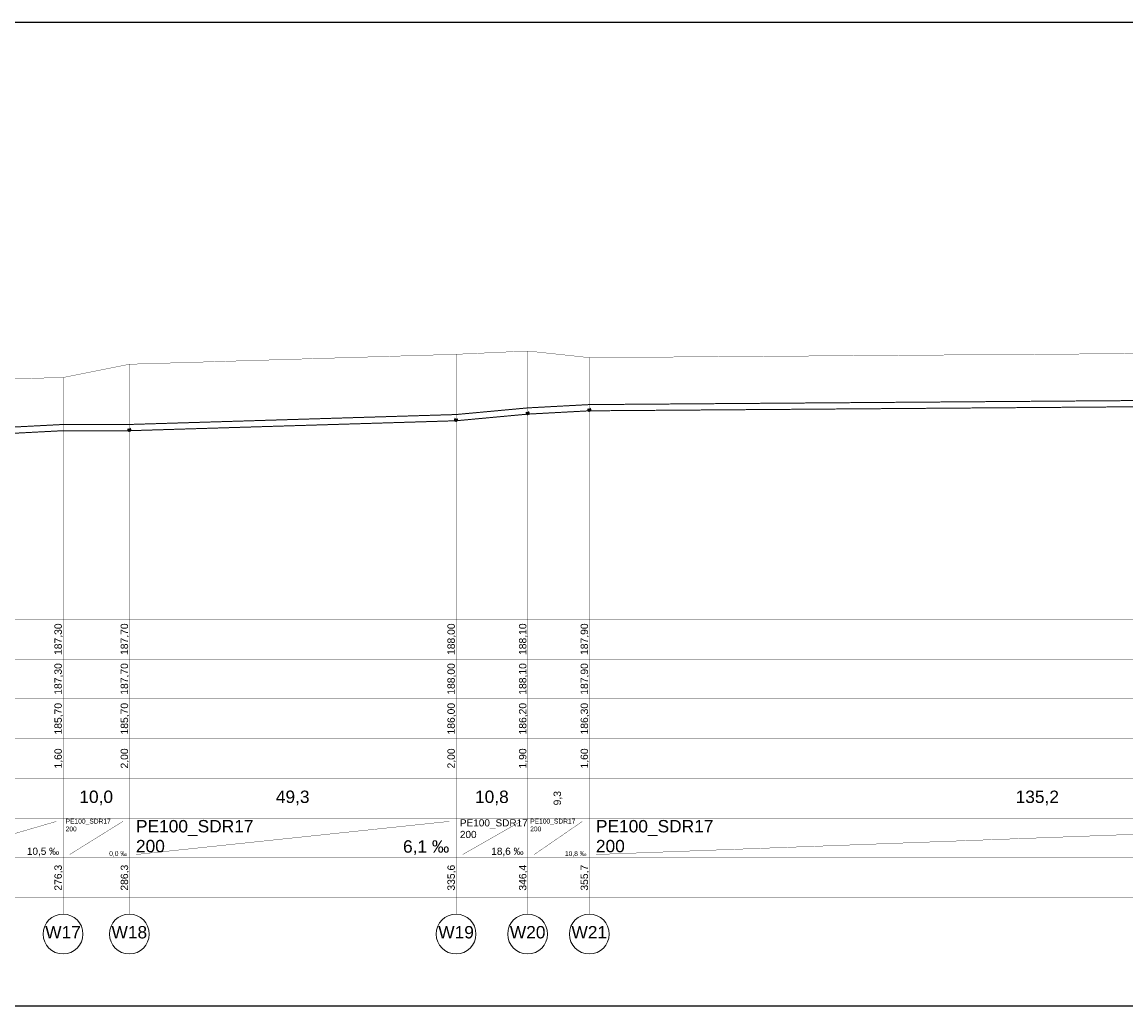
# Model space of a CAD drawing. Header units: inches. Extents: x -156 to 1086, y -12 to 33.
# Tile 3 of 30: x -87 to -54, y -12 to 18. Entities that reach past the tile are written whole.
import ezdxf
from ezdxf.lldxf.tags import DXFTag

# ---------------------------------------------------------------- set-up
doc = ezdxf.new("R2010")
doc.units = ezdxf.units.IN
doc.header["$MEASUREMENT"] = 0
for name, color, linetype, true_color in [('IS_Sieci_na_profilu', 7, 'SOLID', 0x000000), ('IS_Tabelka_profilu', 7, 'SOLID', 0x000000), ('IS_Tabelka_profilu_-_opisy', 7, 'SOLID', 0x000000), ('IS_Teren_proj', 7, 'SOLID', 0x000000)]:
    doc.layers.add(name, color=color, linetype=linetype, true_color=true_color)
tags = doc.linetypes.add('DOT', pattern=[5, 0, -5]).pattern_tags.tags
tags[6:7] = [DXFTag(74, 4), DXFTag(75, 0), DXFTag(340, '0'), DXFTag(46, 0.0), DXFTag(50, 0.0), DXFTag(44, 0.0), DXFTag(45, 0.0)]
tags[4:5] = [DXFTag(74, 4), DXFTag(75, 0), DXFTag(340, '0'), DXFTag(46, 0.0), DXFTag(50, 0.0), DXFTag(44, 0.0), DXFTag(45, 0.0)]
tags = doc.linetypes.add('SOLID', pattern=[10, 10, 0]).pattern_tags.tags
tags[6:7] = [DXFTag(74, 4), DXFTag(75, 0), DXFTag(340, '0'), DXFTag(46, 0.0), DXFTag(50, 0.0), DXFTag(44, 0.0), DXFTag(45, 0.0)]
tags[4:5] = [DXFTag(74, 4), DXFTag(75, 0), DXFTag(340, '0'), DXFTag(46, 0.0), DXFTag(50, 0.0), DXFTag(44, 0.0), DXFTag(45, 0.0)]

msp = doc.modelspace()

# ---------------------------------------------------------------- linework, layer by layer
for points in [[(-156.277, -11.671), (-156.277, 18.029), (102.723, 18.029)], [(-156.277, -11.671), (102.723, -11.671)]]:
    msp.add_lwpolyline(points)
at = {"layer": 'IS_Sieci_na_profilu', "ltscale": 0.01, "const_width": 0.03}
for points in [[(-69.873, 6.482), (-42.833, 6.682)], [(-73.893, 6.182), (-71.733, 6.382)], [(-71.733, 6.382), (-69.873, 6.482)], [(-69.873, 6.294), (-42.833, 6.494)], [(-83.753, 5.882), (-73.893, 6.182)], [(-83.753, 5.694), (-73.893, 5.994)], [(-73.893, 5.994), (-71.733, 6.194)], [(-71.733, 6.194), (-69.873, 6.294)], [(-89.573, 5.682), (-85.753, 5.882)], [(-89.573, 5.494), (-85.753, 5.694)], [(-85.753, 5.882), (-83.753, 5.882)], [(-85.753, 5.694), (-83.753, 5.694)]]:
    msp.add_lwpolyline(points, dxfattribs=at)
at = {"layer": 'IS_Sieci_na_profilu', "linetype": 'DOT', "lineweight": 60, "ltscale": 0.01}
msp.add_ellipse((-69.872, 6.325), major_axis=(0, 0.025), ratio=0.199884, dxfattribs=at)
at = {"layer": 'IS_Sieci_na_profilu', "lineweight": 60, "ltscale": 0.01}
for centre, ratio in [((-73.895, 6.025), 0.19994), ((-71.733, 6.225), 0.199988), ((-83.756, 5.725), 0.199752)]:
    msp.add_ellipse(centre, major_axis=(0, 0.025), ratio=ratio, dxfattribs=at)
at = {"layer": 'IS_Tabelka_profilu', "ltscale": 0.01, "const_width": 0.01}
for points in [[(-73.893, 8), (-73.893, 0)], [(-73.893, 0), (-73.893, 8)], [(-71.733, 8.1), (-71.733, 0)], [(-71.733, 0), (-71.733, 8.1)], [(-83.753, 7.7), (-83.753, 0)], [(-83.753, 0), (-83.753, 7.7)], [(-69.873, 7.9), (-69.873, 0)], [(-69.873, 0), (-69.873, 7.9)], [(-85.753, 7.3), (-85.753, 0)], [(-85.753, 0), (-85.753, 7.3)], [(-85.753, 0), (-85.753, 1.2)], [(-83.753, 0), (-83.753, 1.2)], [(-73.893, 0), (-73.893, 1.2)], [(-71.733, 0), (-71.733, 1.2)], [(-69.873, 0), (-69.873, 1.2)], [(-85.753, -6), (-89.573, -6), (-89.573, 0), (-85.753, 0), (-85.753, -6)], [(-83.753, -6), (-85.753, -6), (-85.753, 0), (-83.753, 0), (-83.753, -6)], [(-73.893, -6), (-83.753, -6), (-83.753, 0), (-73.893, 0), (-73.893, -6)], [(-71.733, -6), (-73.893, -6), (-73.893, 0), (-71.733, 0), (-71.733, -6)], [(-69.873, -6), (-71.733, -6), (-71.733, 0), (-69.873, 0), (-69.873, -6)], [(-42.833, -6), (-69.873, -6), (-69.873, 0), (-42.833, 0), (-42.833, -6)], [(-89.573, -1.2), (-85.753, -1.2)], [(-85.753, -1.2), (-83.753, -1.2)], [(-83.753, -1.2), (-73.893, -1.2)], [(-73.893, -1.2), (-71.733, -1.2)], [(-71.733, -1.2), (-69.873, -1.2)], [(-69.873, -1.2), (-42.833, -1.2)], [(-89.573, -2.4), (-85.753, -2.4)], [(-85.753, -2.4), (-83.753, -2.4)], [(-83.753, -2.4), (-73.893, -2.4)], [(-73.893, -2.4), (-71.733, -2.4)], [(-71.733, -2.4), (-69.873, -2.4)], [(-69.873, -2.4), (-42.833, -2.4)], [(-89.573, -3.6), (-85.753, -3.6)], [(-85.753, -3.6), (-83.753, -3.6)], [(-83.753, -3.6), (-73.893, -3.6)], [(-73.893, -3.6), (-71.733, -3.6)], [(-71.733, -3.6), (-69.873, -3.6)], [(-69.873, -3.6), (-42.833, -3.6)], [(-89.573, -4.8), (-85.753, -4.8)], [(-85.753, -4.8), (-83.753, -4.8)], [(-83.753, -4.8), (-73.893, -4.8)], [(-73.893, -4.8), (-71.733, -4.8)], [(-71.733, -4.8), (-69.873, -4.8)], [(-69.873, -4.8), (-42.833, -4.8)], [(-89.573, -6), (-85.753, -6)], [(-85.753, -7.2), (-85.753, -6)], [(-85.753, -6), (-83.753, -6)], [(-83.753, -7.2), (-83.753, -6)], [(-83.753, -6), (-73.893, -6)], [(-73.893, -7.2), (-73.893, -6)], [(-73.893, -6), (-71.733, -6)], [(-71.733, -7.2), (-71.733, -6)], [(-71.733, -6), (-69.873, -6)], [(-69.873, -7.2), (-69.873, -6)], [(-69.873, -6), (-42.833, -6)], [(-85.753, -8.4), (-89.573, -8.4), (-89.573, -7.2), (-85.753, -7.2), (-85.753, -8.4)], [(-89.573, -7.2), (-85.753, -7.2)], [(-83.753, -8.4), (-85.753, -8.4), (-85.753, -7.2), (-83.753, -7.2), (-83.753, -8.4)], [(-85.753, -7.2), (-83.753, -7.2)], [(-73.893, -8.4), (-83.753, -8.4), (-83.753, -7.2), (-73.893, -7.2), (-73.893, -8.4)], [(-83.753, -7.2), (-73.893, -7.2)], [(-71.733, -8.4), (-73.893, -8.4), (-73.893, -7.2), (-71.733, -7.2), (-71.733, -8.4)], [(-73.893, -7.2), (-71.733, -7.2)], [(-69.873, -8.4), (-71.733, -8.4), (-71.733, -7.2), (-69.873, -7.2), (-69.873, -8.4)], [(-71.733, -7.2), (-69.873, -7.2)], [(-42.833, -8.4), (-69.873, -8.4), (-69.873, -7.2), (-42.833, -7.2), (-42.833, -8.4)], [(-69.873, -7.2), (-42.833, -7.2)], [(-89.573, -8.4), (-85.753, -8.4)], [(-85.753, -8.4), (-83.753, -8.4)], [(-83.753, -8.4), (-73.893, -8.4)], [(-73.893, -8.4), (-71.733, -8.4)], [(-71.733, -8.4), (-69.873, -8.4)], [(-69.873, -8.4), (-42.833, -8.4)]]:
    msp.add_lwpolyline(points, dxfattribs=at)
at = {"layer": 'IS_Tabelka_profilu_-_opisy', "ltscale": 0.01, "const_width": 0.01}
for points in [[(-89.373, -7.1), (-85.955, -6.1)], [(-85.553, -7.1), (-83.946, -6.1)], [(-83.553, -7.1), (-74.099, -6.1)], [(-73.693, -7.1), (-71.94, -6.1)], [(-71.533, -7.1), (-70.082, -6.1)], [(-69.673, -7.1), (-43.029, -6.1)], [(-85.753, -8.9), (-85.753, -8.4)], [(-83.753, -8.9), (-83.753, -8.4)], [(-73.893, -8.9), (-73.893, -8.4)], [(-71.733, -8.9), (-71.733, -8.4)], [(-69.873, -8.9), (-69.873, -8.4)]]:
    msp.add_lwpolyline(points, dxfattribs=at)
at = {"layer": 'IS_Tabelka_profilu_-_opisy', "lineweight": 9, "ltscale": 0.01}
for centre in [(-85.753, -9.5), (-83.753, -9.5), (-73.893, -9.5), (-71.733, -9.5), (-69.873, -9.5)]:
    msp.add_ellipse(centre, major_axis=(0.6, 0), ratio=1, dxfattribs=at)
at = {"layer": 'IS_Teren_proj', "ltscale": 0.01, "const_width": 0.01}
for points in [[(-83.753, 7.7), (-73.893, 8)], [(-73.893, 8), (-71.733, 8.1)], [(-71.733, 8.1), (-69.873, 7.9)], [(-69.873, 7.9), (-42.833, 8.1)], [(-85.753, 7.3), (-83.753, 7.7)], [(-89.573, 7.2), (-85.753, 7.3)]]:
    msp.add_lwpolyline(points, dxfattribs=at)

# ---------------------------------------------------------------- texts
at = {"layer": 'IS_Tabelka_profilu_-_opisy', "ltscale": 0.01, "char_height": 0.2232, "attachment_point": 8, "rotation": 90}
for s, insert in [('\\fArial|b0|i0;187,30', (-85.749, -0.6)), ('\\fArial|b0|i0;187,70', (-83.749, -0.6)), ('\\fArial|b0|i0;188,00', (-73.889, -0.6)), ('\\fArial|b0|i0;188,10', (-71.729, -0.6)), ('\\fArial|b0|i0;187,90', (-69.869, -0.6)), ('\\fArial|b0|i0;187,30', (-85.749, -1.8)), ('\\fArial|b0|i0;187,70', (-83.749, -1.8)), ('\\fArial|b0|i0;188,00', (-73.889, -1.8)), ('\\fArial|b0|i0;188,10', (-71.729, -1.8)), ('\\fArial|b0|i0;187,90', (-69.869, -1.8)), ('\\fArial|b0|i0;185,70', (-85.749, -3)), ('\\fArial|b0|i0;185,70', (-83.749, -3)), ('\\fArial|b0|i0;186,00', (-73.889, -3)), ('\\fArial|b0|i0;186,20', (-71.729, -3)), ('\\fArial|b0|i0;186,30', (-69.869, -3)), ('\\fArial|b0|i0;1,60', (-85.749, -4.2)), ('\\fArial|b0|i0;2,00', (-83.749, -4.2)), ('\\fArial|b0|i0;2,00', (-73.889, -4.2)), ('\\fArial|b0|i0;1,90', (-71.729, -4.2)), ('\\fArial|b0|i0;1,60', (-69.869, -4.2)), ('\\fArial|b0|i0;9,3', (-70.686, -5.4)), ('{\\fArial|b0|i0|c238|p34;276,3}', (-85.749, -7.8)), ('{\\fArial|b0|i0|c238|p34;286,3}', (-83.749, -7.8)), ('{\\fArial|b0|i0|c238|p34;335,6}', (-73.889, -7.8)), ('{\\fArial|b0|i0|c238|p34;346,4}', (-71.729, -7.8)), ('\\fArial|b0|i0;355,7', (-69.869, -7.8))]:
    msp.add_mtext(s, dxfattribs=dict(at, insert=insert))
at = {"layer": 'IS_Tabelka_profilu_-_opisy', "ltscale": 0.01}
for s, insert, char_height, attachment_point in [('\\fArial|b0|i0;10,0', (-84.753, -5.614), 0.3744, 8), ('\\fArial|b0|i0;49,3', (-78.823, -5.614), 0.3744, 8), ('\\fArial|b0|i0;10,8', (-72.813, -5.614), 0.3744, 8), ('\\fArial|b0|i0;135,2', (-56.353, -5.614), 0.3744, 8), ('{\\fArial|b0|i0|c238|p34;200}', (-85.676, -6.255), 0.144, 1), ('\\fArial|b0|i0;PE100_SDR17', (-85.676, -6.022), 0.144, 1), ('\\fArial|b0|i0;PE100_SDR17', (-83.553, -6.058), 0.3744, 1), ('\\fArial|b0|i0;PE100_SDR17', (-73.777, -6.036), 0.216, 1), ('{\\fArial|b0|i0|c238|p34;200}', (-71.656, -6.255), 0.144, 1), ('\\fArial|b0|i0;PE100_SDR17', (-71.656, -6.022), 0.144, 1), ('\\fArial|b0|i0;PE100_SDR17', (-69.673, -6.058), 0.3744, 1), ('{\\fArial|b0|i0|c238|p34;200}', (-83.553, -6.658), 0.3744, 1), ('{\\fArial|b0|i0|c238|p34;200}', (-73.777, -6.386), 0.216, 1), ('{\\fArial|b0|i0|c238|p34;200}', (-69.673, -6.658), 0.3744, 1), ('\\fArial|b0|i0;10,5 ‰', (-85.872, -7.15), 0.216, 9), ('\\fArial|b0|i0;6,1 ‰', (-74.099, -7.114), 0.3744, 9), ('\\fArial|b0|i0;18,6 ‰', (-71.857, -7.15), 0.216, 9), ('\\fArial|b0|i0;0,0 ‰', (-83.824, -7.171), 0.144, 9), ('\\fArial|b0|i0;10,8 ‰', (-69.96, -7.171), 0.144, 9), ('\\fArial|b0|i0;W17', (-85.753, -9.258), 0.3744, 2), ('\\fArial|b0|i0;W18', (-83.753, -9.258), 0.3744, 2), ('\\fArial|b0|i0;W19', (-73.893, -9.258), 0.3744, 2), ('\\fArial|b0|i0;W20', (-71.733, -9.258), 0.3744, 2), ('\\fArial|b0|i0;W21', (-69.873, -9.258), 0.3744, 2)]:
    msp.add_mtext(s, dxfattribs=dict(at, insert=insert, char_height=char_height, attachment_point=attachment_point))

doc.saveas('drawing.dxf')
